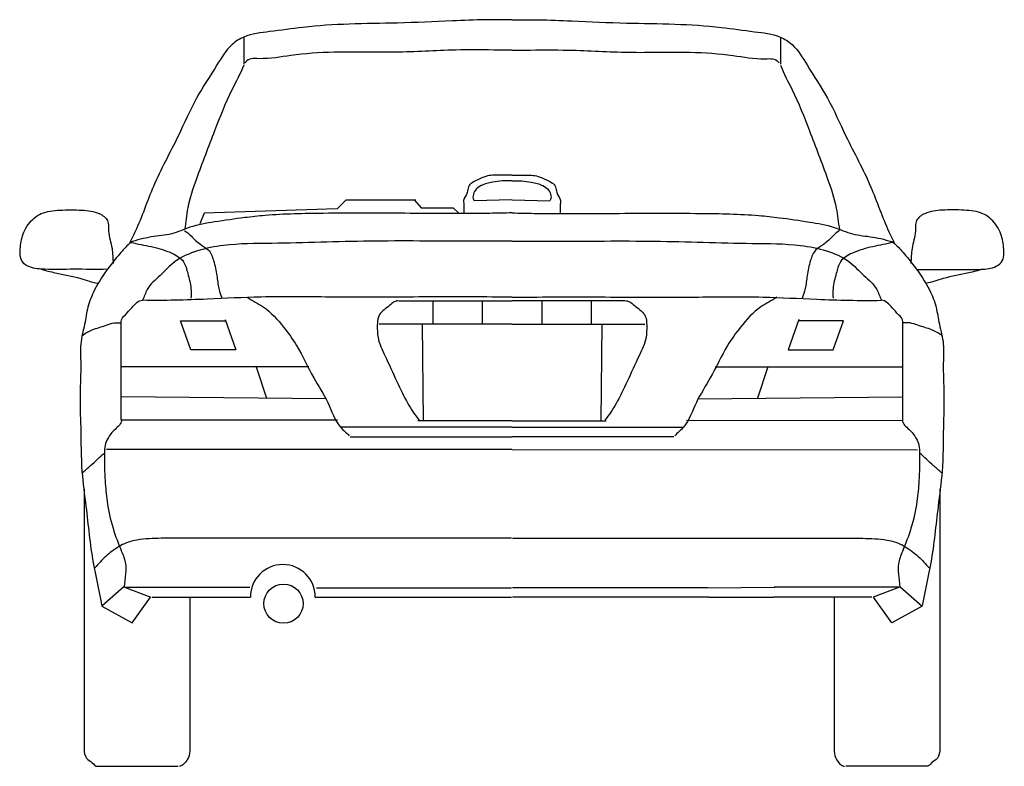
# Model space of a CAD drawing. Header units: millimetres. Extents: x 1034.44 to 1044.31, y 880.59 to 884.9.
# Tile 4 of 4: x 1042.35 to 1044.31, y 880.59 to 882.08. Entities that reach past the tile are written whole.
import ezdxf

# ---------------------------------------------------------------- set-up
doc = ezdxf.new("R2010")
doc.units = ezdxf.units.MM

# ---------------------------------------------------------------- blocks, each defined once
blk = doc.blocks.new('galant-tras')
for p, q in [((0.2126, 1.4521), (0.2126, 1.3986)), ((1.2821, 1.452), (1.2821, 1.3985)), ((0.4162, 1.1272), (0.3991, 1.1101)), ((0.5554, 1.1272), (0.4162, 1.1272)), ((0.5533, 1.1272), (0.5661, 1.1123)), ((0.747, 1.1279), (0.672, 1.1264)), ((0.7475, 1.1279), (0.8226, 1.1264)), ((0.1336, 1.1016), (0.125, 1.0802)), ((0.3991, 1.1101), (0.1336, 1.1016)), ((0.5661, 1.1123), (0.6303, 1.1123)), ((0.6303, 1.1123), (0.6411, 1.1016)), ((0.5218, 0.9271), (0.7469, 0.9271)), ((0.5897, 0.9271), (0.5897, 0.8814)), ((0.6881, 0.9271), (0.6881, 0.8814)), ((0.9727, 0.9271), (0.7477, 0.9271)), ((0.8065, 0.9271), (0.8065, 0.8814)), ((0.9048, 0.9271), (0.9048, 0.8814)), ((-0.0313, 0.689), (-0.0313, 0.8855)), ((0.1075, 0.8294), (0.0865, 0.8872)), ((0.0865, 0.8872), (0.1759, 0.8872)), ((0.1759, 0.8899), (0.1969, 0.8294)), ((1.3186, 0.8898), (1.2976, 0.8294)), ((1.408, 0.8872), (1.3186, 0.8872)), ((1.387, 0.8294), (1.408, 0.8872)), ((1.5258, 0.6889), (1.5258, 0.8854)), ((0.7468, 0.8808), (0.4828, 0.8808)), ((0.5684, 0.8808), (0.5705, 0.6882)), ((0.7477, 0.8808), (1.0118, 0.8807)), ((0.9261, 0.8807), (0.924, 0.6882)), ((0.1969, 0.8294), (0.1075, 0.8294)), ((1.2976, 0.8294), (1.387, 0.8294)), ((0.3427, 0.7956), (-0.0299, 0.7956)), ((0.2374, 0.7956), (0.2582, 0.7333)), ((1.1518, 0.7955), (1.5244, 0.7955)), ((1.2571, 0.7955), (1.2363, 0.7332)), ((0.3773, 0.7319), (-0.0313, 0.7361)), ((1.1172, 0.7319), (1.5258, 0.736)), ((0.3995, 0.689), (-0.0313, 0.689)), ((0.7466, 0.6882), (0.5598, 0.6882)), ((0.7479, 0.6882), (0.9347, 0.6882)), ((1.095, 0.689), (1.5258, 0.6889)), ((0.7466, 0.6754), (0.4057, 0.6754)), ((0.7479, 0.6754), (1.0889, 0.6753)), ((0.4249, 0.6561), (0.7466, 0.6561)), ((1.0696, 0.6561), (0.7479, 0.6561)), ((0.7466, 0.6306), (-0.0607, 0.6306)), ((0.7479, 0.6306), (1.5552, 0.6305)), ((-0.1052, 0.5519), (-0.1052, 0.0323)), ((1.5997, 0.5518), (1.5996, 0.0322)), ((-0.0255, 0.3581), (-0.0702, 0.3187)), ((-0.025, 0.3568), (0.2248, 0.3568)), ((-0.0249, 0.3568), (0.0276, 0.3371)), ((0.3576, 0.3554), (0.7464, 0.3554)), ((1.1369, 0.3554), (0.7481, 0.3554)), ((1.1369, 0.3554), (1.2711, 0.3565)), ((1.5195, 0.3567), (1.2697, 0.3567)), ((1.5194, 0.3567), (1.4668, 0.337)), ((1.52, 0.3581), (1.5647, 0.3186)), ((-0.0097, 0.2859), (0.0271, 0.3371)), ((0.0303, 0.3371), (0.2259, 0.3371)), ((0.1052, 0.3362), (0.1052, 0.0291)), ((0.3552, 0.3371), (0.7463, 0.3371)), ((1.1393, 0.337), (0.7482, 0.3371)), ((1.1393, 0.337), (1.2686, 0.337)), ((1.4642, 0.337), (1.2686, 0.337)), ((1.3893, 0.3362), (1.3892, 0.029)), ((1.5042, 0.2858), (1.4674, 0.337)), ((-0.0702, 0.3187), (-0.0097, 0.2859)), ((1.5647, 0.3186), (1.5042, 0.2858)), ((-0.0821, 0), (0.0821, 0)), ((1.5765, -0.0001), (1.4124, -0.0001))]:
    blk.add_line(p, q)
blk.add_circle((0.2919, 0.3239), 0.0391)
blk.add_arc((0.2906, 0.3371), 0.0647, 0, 180)
for points, knots in [([(0.747, 1.4866), (0.7296, 1.4867), (0.69, 1.4871), (0.6141, 1.484), (0.5234, 1.4796), (0.4242, 1.479), (0.3388, 1.4738), (0.2695, 1.4632), (0.2196, 1.4584), (0.1816, 1.4344), (0.1551, 1.3884), (0.1156, 1.3301), (0.0793, 1.246), (0.0315, 1.1607), (0.0076, 1.0864), (-0.0107, 1.0505), (-0.0144, 1.0434)], [33.212266, 33.212266, 33.212266, 33.212266, 53.179593, 78.555331, 120.31288, 157.138581, 192.404296, 217.976755, 238.033134, 248.69773, 267.995506, 297.72344, 329.726084, 372.50549, 409.547283, 418.687899, 418.687899, 418.687899, 418.687899]), ([(0.7476, 1.4866), (0.7651, 1.4867), (0.8046, 1.4871), (0.8806, 1.484), (0.9712, 1.4796), (1.0704, 1.479), (1.1558, 1.4737), (1.2252, 1.4631), (1.275, 1.4583), (1.313, 1.4344), (1.3395, 1.3883), (1.379, 1.33), (1.4153, 1.2459), (1.4631, 1.1606), (1.487, 1.0864), (1.5053, 1.0504), (1.509, 1.0434)], [33.212266, 33.212266, 33.212266, 33.212266, 53.179593, 78.555331, 120.31288, 157.138581, 192.404296, 217.976755, 238.033134, 248.69773, 267.995506, 297.72344, 329.726084, 372.50549, 409.547283, 418.687899, 418.687899, 418.687899, 418.687899]), ([(0.7472, 1.4262), (0.7389, 1.4263), (0.7013, 1.4265), (0.6237, 1.4276), (0.5136, 1.4199), (0.405, 1.4242), (0.3123, 1.4181), (0.2583, 1.4072), (0.2211, 1.4105), (0.2157, 1.401), (0.2147, 1.4007)], [32.979202, 32.979202, 32.979202, 32.979202, 42.543665, 76.087724, 121.933131, 168.567541, 201.385188, 226.051825, 236.171215, 237.327729, 237.327729, 237.327729, 237.327729]), ([(0.7474, 1.4262), (0.7558, 1.4263), (0.7934, 1.4265), (0.871, 1.4275), (0.981, 1.4199), (1.0896, 1.4241), (1.1823, 1.418), (1.2363, 1.4071), (1.2735, 1.4104), (1.279, 1.401), (1.2799, 1.4007)], [32.979202, 32.979202, 32.979202, 32.979202, 42.543665, 76.087724, 121.933131, 168.567541, 201.385188, 226.051825, 236.171215, 237.327729, 237.327729, 237.327729, 237.327729]), ([(0.7471, 1.1771), (0.7389, 1.1768), (0.7219, 1.1773), (0.6976, 1.1775), (0.6779, 1.1672), (0.6586, 1.1591), (0.6597, 1.1407), (0.6497, 1.1312), (0.6519, 1.1162), (0.6509, 1.1071), (0.6512, 1.101)], [14.585663, 14.585663, 14.585663, 14.585663, 23.873864, 34.508095, 41.232875, 50.061321, 54.560541, 60.480516, 64.009875, 71.068586, 71.068586, 71.068586, 71.068586]), ([(0.7475, 1.1771), (0.7556, 1.1768), (0.7727, 1.1773), (0.797, 1.1775), (0.8167, 1.1671), (0.8359, 1.1591), (0.8349, 1.1407), (0.8448, 1.1312), (0.8427, 1.1162), (0.8437, 1.1071), (0.8434, 1.101)], [14.585663, 14.585663, 14.585663, 14.585663, 23.873864, 34.508095, 41.232875, 50.061321, 54.560541, 60.480516, 64.009875, 71.068586, 71.068586, 71.068586, 71.068586]), ([(0.7471, 1.1657), (0.7342, 1.1666), (0.7136, 1.165), (0.6881, 1.1587), (0.6716, 1.1477), (0.6674, 1.1316), (0.672, 1.1264)], [8.386637, 8.386637, 8.386637, 8.386637, 22.987283, 32.206744, 37.859565, 45.849576, 45.849576, 45.849576, 45.849576]), ([(0.7475, 1.1657), (0.7604, 1.1666), (0.781, 1.165), (0.8065, 1.1587), (0.8229, 1.1477), (0.8272, 1.1316), (0.8226, 1.1264)], [8.386637, 8.386637, 8.386637, 8.386637, 22.987283, 32.206744, 37.859565, 45.849576, 45.849576, 45.849576, 45.849576]), ([(0.747, 1.1022), (0.7323, 1.1018), (0.6648, 1.1001), (0.5394, 1.1015), (0.3903, 1.1019), (0.2802, 1.0999), (0.2081, 1.0922), (0.1581, 1.0848), (0.1087, 1.0766), (0.0689, 1.0579), (0.0271, 1.0554), (-0.0004, 1.048), (-0.0144, 1.0434)], [22.418198, 22.418198, 22.418198, 22.418198, 39.279587, 99.822509, 166.092452, 210.30266, 225.933194, 249.073488, 268.329611, 283.077516, 298.814555, 315.68021, 315.68021, 315.68021, 315.68021]), ([(0.7476, 1.1022), (0.7623, 1.1018), (0.8298, 1.1001), (0.9551, 1.1014), (1.1043, 1.1018), (1.2144, 1.0999), (1.2864, 1.0921), (1.3364, 1.0847), (1.3859, 1.0765), (1.4257, 1.0578), (1.4674, 1.0553), (1.495, 1.0479), (1.509, 1.0434)], [22.418198, 22.418198, 22.418198, 22.418198, 39.279587, 99.822509, 166.092452, 210.30266, 225.933194, 249.073488, 268.329611, 283.077516, 298.814555, 315.68021, 315.68021, 315.68021, 315.68021]), ([(0.0948, 1.067), (0.0997, 1.0643), (0.1098, 1.054), (0.1241, 1.0397), (0.1451, 1.029), (0.154, 1.0047), (0.1592, 0.9788), (0.162, 0.953), (0.1672, 0.9382), (0.1689, 0.9316)], [0, 0, 0, 0, 6.387598, 16.235508, 23.271355, 32.411971, 44.116033, 54.060565, 61.953702, 61.953702, 61.953702, 61.953702]), ([(1.3998, 1.0669), (1.3949, 1.0643), (1.3848, 1.054), (1.3705, 1.0397), (1.3495, 1.0289), (1.3405, 1.0047), (1.3354, 0.9787), (1.3325, 0.9529), (1.3274, 0.9382), (1.3257, 0.9315)], [0, 0, 0, 0, 6.387598, 16.235508, 23.271355, 32.411971, 44.116033, 54.060565, 61.953702, 61.953702, 61.953702, 61.953702]), ([(0.747, 1.046), (0.7189, 1.046), (0.6244, 1.0454), (0.4648, 1.0476), (0.3017, 1.041), (0.1865, 1.0412), (0.1215, 1.0286), (0.0761, 1.0096), (0.0477, 0.9773), (0.0199, 0.9556), (0.0147, 0.9351), (0.011, 0.9284)], [22.589741, 22.589741, 22.589741, 22.589741, 54.815884, 130.903594, 205.372973, 242.225881, 262.282275, 281.308752, 296.932968, 311.40048, 320.214413, 320.214413, 320.214413, 320.214413]), ([(0.7476, 1.046), (0.7757, 1.046), (0.8702, 1.0454), (1.0298, 1.0476), (1.1929, 1.041), (1.3081, 1.0412), (1.3731, 1.0285), (1.4185, 1.0095), (1.4468, 0.9772), (1.4747, 0.9555), (1.4799, 0.935), (1.4836, 0.9283)], [22.589741, 22.589741, 22.589741, 22.589741, 54.815884, 130.903594, 205.372973, 242.225881, 262.282275, 281.308752, 296.932968, 311.40048, 320.214413, 320.214413, 320.214413, 320.214413]), ([(0.7469, 0.9342), (0.7338, 0.9344), (0.665, 0.935), (0.5441, 0.9346), (0.3907, 0.934), (0.2571, 0.9362), (0.1331, 0.9295), (0.0545, 0.9273), (0.0117, 0.9281)], [40.62699, 40.62699, 40.62699, 40.62699, 55.63403, 119.44955, 179.174311, 231.535757, 272.475785, 321.571438, 321.571438, 321.571438, 321.571438]), ([(0.7477, 0.9342), (0.7608, 0.9343), (0.8296, 0.935), (0.9504, 0.9346), (1.1039, 0.934), (1.2374, 0.9361), (1.3615, 0.9294), (1.4401, 0.9272), (1.4829, 0.9281)], [40.62699, 40.62699, 40.62699, 40.62699, 55.63403, 119.44955, 179.174311, 231.535757, 272.475785, 321.571438, 321.571438, 321.571438, 321.571438]), ([(0.7464, 0.4541), (0.7286, 0.4541), (0.6572, 0.4541), (0.5376, 0.4541), (0.3908, 0.4541), (0.2576, 0.4542), (0.1463, 0.4539), (0.0643, 0.4545), (0.0128, 0.4534), (-0.0234, 0.4461), (-0.05, 0.4288), (-0.0705, 0.4111), (-0.0806, 0.3989), (-0.0842, 0.395)], [30.226742, 30.226742, 30.226742, 30.226742, 50.733248, 112.014987, 167.269015, 219.006874, 264.717022, 294.855579, 312.966562, 323.809406, 336.642382, 348.734812, 354.780393, 354.780393, 354.780393, 354.780393]), ([(0.7481, 0.4541), (0.766, 0.4541), (0.8373, 0.4541), (0.9569, 0.4541), (1.1037, 0.4541), (1.2369, 0.4542), (1.3482, 0.4539), (1.4302, 0.4545), (1.4817, 0.4533), (1.5179, 0.4461), (1.5445, 0.4287), (1.565, 0.411), (1.5751, 0.3988), (1.5787, 0.3949)], [30.226742, 30.226742, 30.226742, 30.226742, 50.733248, 112.014987, 167.269015, 219.006874, 264.717022, 294.855579, 312.966562, 323.809406, 336.642382, 348.734812, 354.780393, 354.780393, 354.780393, 354.780393])]:
    blk.add_open_spline(points, degree=3, knots=knots)
for points, start_tangent, end_tangent in [([(0.2126, 1.3964), (0.189, 1.3472), (0.1547, 1.2659), (0.1183, 1.1697), (0.1012, 1.1119), (0.0948, 1.0691)], (-0.35308, -0.935593), (-0.183795, -0.982965)), ([(1.2821, 1.3964), (1.3056, 1.3472), (1.3399, 1.2659), (1.3762, 1.1696), (1.3934, 1.1118), (1.3998, 1.069)], (0.352978, -0.935632), (0.183687, -0.982985)), ([(-0.0589, 0.9898), (-0.126, 0.9898), (-0.1838, 0.9898), (-0.2138, 0.9944), (-0.2277, 1.0037), (-0.2323, 1.0337), (-0.2254, 1.0637), (-0.2161, 1.0799), (-0.1907, 1.1007), (-0.1537, 1.1076), (-0.1098, 1.1076), (-0.0751, 1.1007), (-0.0589, 1.0868), (-0.0566, 1.066), (-0.0497, 1.0314), (-0.0474, 1.0014)], (-0.999783, -0.02081), (0.089274, -0.996007)), ([(1.5535, 0.9897), (1.6205, 0.9897), (1.6783, 0.9897), (1.7084, 0.9943), (1.7222, 1.0036), (1.7269, 1.0336), (1.7199, 1.0636), (1.7107, 1.0798), (1.6853, 1.1006), (1.6483, 1.1075), (1.6044, 1.1075), (1.5697, 1.1006), (1.5535, 1.0867), (1.5512, 1.0659), (1.5443, 1.0313), (1.5419, 1.0013)], (0.999781, -0.02092), (-0.089384, -0.995997)), ([(-0.0122, 1.0432), (-0.032, 1.0235), (-0.0543, 0.9959), (-0.0845, 0.9487), (-0.0977, 0.9145), (-0.1043, 0.8804), (-0.1121, 0.8409), (-0.1121, 0.8029), (-0.1135, 0.7411), (-0.1122, 0.6753), (-0.1096, 0.5871), (-0.1017, 0.5175), (-0.0873, 0.4054), (-0.0715, 0.3266), (-0.0702, 0.3201)], (-0.782979, -0.622048), (0.233268, -0.972413)), ([(-0.0123, 1.0434), (0.0284, 1.0349), (0.0691, 1.0221), (0.0926, 1.0049), (0.1012, 0.9814), (0.1076, 0.9515), (0.1076, 0.9322)], (0.972938, -0.231065), (0.007699, -0.99997)), ([(1.5068, 1.0434), (1.4662, 1.0348), (1.4255, 1.022), (1.4019, 1.0049), (1.3934, 0.9813), (1.3869, 0.9514), (1.3869, 0.9321)], (-0.972964, -0.230958), (-0.007809, -0.99997)), ([(1.5068, 1.0431), (1.5265, 1.0234), (1.5489, 0.9959), (1.5791, 0.9486), (1.5922, 0.9144), (1.5988, 0.8803), (1.6067, 0.8409), (1.6067, 0.8028), (1.608, 0.741), (1.6068, 0.6752), (1.6042, 0.587), (1.5963, 0.5174), (1.5818, 0.4054), (1.566, 0.3265), (1.5647, 0.32)], (0.782911, -0.622134), (-0.233374, -0.972387)), ([(-0.1907, 0.9898), (-0.1629, 0.9829), (-0.1121, 0.9714), (-0.0774, 0.9621)], (0.963111, -0.269104), (0.992889, -0.11904)), ([(1.6852, 0.9897), (1.6575, 0.9828), (1.6067, 0.9713), (1.572, 0.962)], (-0.963141, -0.268998), (-0.992903, -0.118931)), ([(-0.0313, 0.8855), (-0.023, 0.8994), (-0.0105, 0.9132), (0.0117, 0.9284)], (0, 1), (0.99982, 0.018967)), ([(0.2194, 0.9342), (0.2515, 0.915), (0.2922, 0.8743), (0.3179, 0.838), (0.3521, 0.7738), (0.38, 0.7246), (0.4057, 0.6754), (0.4228, 0.6583)], (0.824279, -0.566184), (0.687336, -0.72634)), ([(0.5205, 0.9271), (0.5011, 0.916), (0.4817, 0.8967), (0.4789, 0.8787), (0.4803, 0.8538), (0.4941, 0.8178), (0.5177, 0.7666), (0.5399, 0.7223), (0.562, 0.6891)], (-0.999615, -0.027742), (0.595322, -0.803487)), ([(0.9741, 0.9271), (0.9935, 0.916), (1.0129, 0.8966), (1.0156, 0.8786), (1.0143, 0.8537), (1.0004, 0.8177), (0.9769, 0.7665), (0.9547, 0.7223), (0.9325, 0.689)], (0.999612, -0.027852), (-0.59541, -0.803422)), ([(1.2752, 0.9342), (1.2431, 0.9149), (1.2024, 0.8743), (1.1767, 0.8379), (1.1424, 0.7737), (1.1146, 0.7245), (1.0889, 0.6753), (1.0717, 0.6582)], (-0.824341, -0.566094), (-0.687416, -0.726264)), ([(1.5258, 0.8854), (1.5175, 0.8993), (1.5051, 0.9131), (1.4829, 0.9283)], (0.00011, 1), (-0.999818, 0.019077)), ([(-0.11, 0.8576), (-0.0892, 0.8691), (-0.0615, 0.8784), (-0.0453, 0.883), (-0.0314, 0.883)], (0.816269, 0.577673), (0.993375, -0.114919)), ([(1.6046, 0.8575), (1.5838, 0.8691), (1.556, 0.8783), (1.5399, 0.8829), (1.526, 0.8829)], (-0.816205, 0.577762), (-0.993387, -0.11481)), ([(-0.0307, 0.6894), (-0.0438, 0.671), (-0.0583, 0.6526), (-0.0635, 0.6395), (-0.0649, 0.6224), (-0.0635, 0.5686), (-0.0596, 0.5279), (-0.0478, 0.474), (-0.0307, 0.428), (-0.0228, 0.4031), (-0.0228, 0.3834), (-0.0254, 0.3571)], (0.009532, -0.999955), (-0.015885, -0.999874)), ([(1.5252, 0.6893), (1.5384, 0.671), (1.5528, 0.6526), (1.5581, 0.6394), (1.5594, 0.6224), (1.5581, 0.5685), (1.5541, 0.5278), (1.5423, 0.4739), (1.5252, 0.428), (1.5173, 0.403), (1.5173, 0.3833), (1.5199, 0.357)], (-0.009642, -0.999954), (0.015775, -0.999876)), ([(-0.1082, 0.5843), (-0.0925, 0.5988), (-0.0649, 0.6238)], (0.669296, 0.742996), (0.787937, 0.615756)), ([(1.6028, 0.5843), (1.587, 0.5987), (1.5594, 0.6237)], (-0.669214, 0.74307), (-0.78787, 0.615842)), ([(-0.1052, 0.0346), (-0.1005, 0.0162), (-0.089, 0.0069), (-0.0797, 0)], (-0.006375, -0.99998), (1, 0)), ([(0.1052, 0.03), (0.1005, 0.0139), (0.0936, 0.0046), (0.0844, 0)], (-0.015397, -0.999881), (-1, 0)), ([(1.3893, 0.0299), (1.3939, 0.0138), (1.4008, 0.0045), (1.4101, -0.0001)], (0.015287, -0.999883), (1, -0.00011)), ([(1.5996, 0.0345), (1.595, 0.0161), (1.5834, 0.0068), (1.5742, -0.0001)], (0.006265, -0.99998), (-1, 0.00011))]:
    blk.add_spline(points, degree=3, dxfattribs=dict(start_tangent=start_tangent, end_tangent=end_tangent))

msp = doc.modelspace()

# ---------------------------------------------------------------- block references
msp.add_blockref('galant-tras', (1042.5858, 880.5899))

doc.saveas('drawing.dxf')
